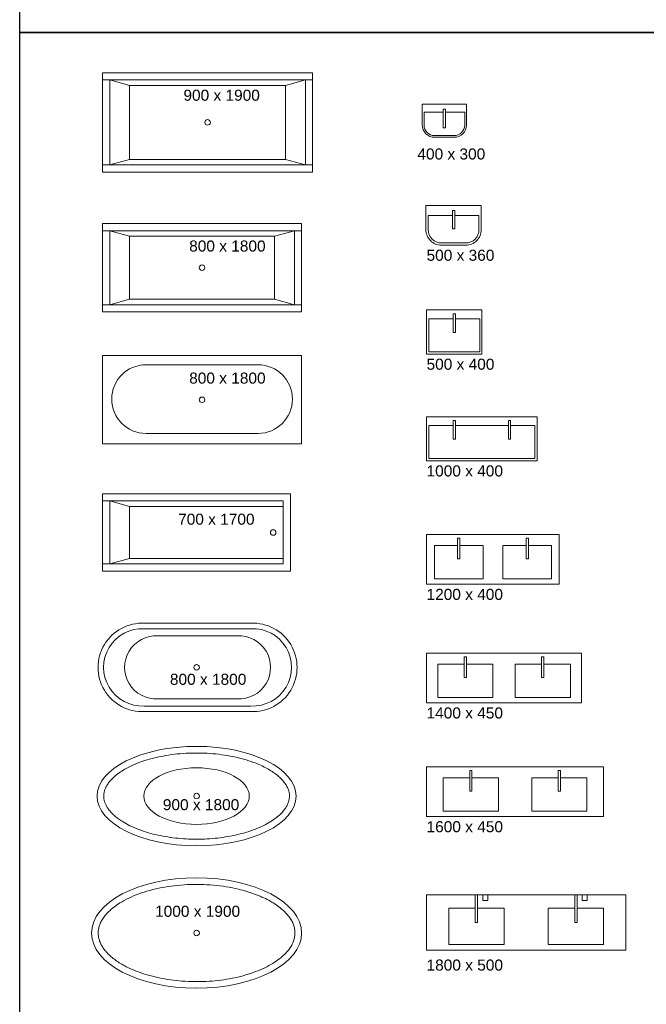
# Model space of a CAD drawing. Header units: millimetres. Extents: x 0 to 10560344, y -63228 to 177747.
# Tile 81 of 125: x 102467 to 108134, y -33396 to -24483. Entities that reach past the tile are written whole.
import ezdxf

# ---------------------------------------------------------------- set-up
doc = ezdxf.new("R2010")
doc.units = ezdxf.units.MM
doc.layers.add('00-hulplijnen', color=2, linetype='Continuous', plot=False)
doc.layers.add('Z00-kader', color=2, linetype='Continuous', plot=False)
doc.layers.add('008', color=8, linetype='Continuous', lineweight=9)
doc.styles.add('01_50', font='swiss.ttf', dxfattribs={"height": 110})

# ---------------------------------------------------------------- blocks, each defined once
blk = doc.blocks.new('wastafel 500x400')
at = {"layer": '008'}
blk.add_lwpolyline([(0, 0), (500, 0), (500, 400), (0, 400)], close=True, dxfattribs=at)
for points in [[(247, 363.9), (240, 363.9), (240, 196.9), (260, 196.9), (260, 363.9), (240, 363.9)], [(240, 320), (20, 320), (20, 20), (480, 20), (480, 320), (260, 320)]]:
    blk.add_lwpolyline(points, dxfattribs=at)
blk = doc.blocks.new('wastafel 1000x400')
at = {"layer": '008'}
blk.add_lwpolyline([(0, 0), (1000, 0), (1000, 400), (0, 400)], close=True, dxfattribs=at)
for points in [[(247, 363.9), (240, 363.9), (240, 196.9), (260, 196.9), (260, 363.9), (240, 363.9)], [(753, 363.9), (760, 363.9), (760, 196.9), (740, 196.9), (740, 363.9), (760, 363.9)], [(240, 320), (20, 320), (20, 20), (980, 20), (980, 320), (760, 320)], [(740, 320), (260, 320)]]:
    blk.add_lwpolyline(points, dxfattribs=at)
blk = doc.blocks.new('wastafel 1600x450')
at = {"layer": '008'}
for points in [[(0, 0), (1600, 0), (1600, 450), (0, 450)], [(390, 229.8), (410, 229.8), (410, 418.1), (390, 418.1)], [(1210, 229.8), (1190, 229.8), (1190, 418.1), (1210, 418.1)]]:
    blk.add_lwpolyline(points, close=True, dxfattribs=at)
for points in [[(390, 350), (150, 350), (150, 50), (650, 50), (650, 350), (410, 350)], [(1210, 350), (1450, 350), (1450, 50), (950, 50), (950, 350), (1190, 350)]]:
    blk.add_lwpolyline(points, dxfattribs=at)
blk = doc.blocks.new('wastafel 1200x450')
at = {"layer": '008'}
for points in [[(0, 0), (1200, 0), (1200, 450), (0, 450)], [(280, 229.8), (300, 229.8), (300, 418.1), (280, 418.1)], [(920, 229.8), (900, 229.8), (900, 418.1), (920, 418.1)]]:
    blk.add_lwpolyline(points, close=True, dxfattribs=at)
for points in [[(280, 350), (70, 350), (70, 50), (510, 50), (510, 350), (300, 350)], [(920, 350), (1130, 350), (1130, 50), (690, 50), (690, 350), (900, 350)]]:
    blk.add_lwpolyline(points, dxfattribs=at)
blk = doc.blocks.new('rond bad 1800x800')
at = {"layer": '008'}
blk.add_lwpolyline([(0, -800), (1800, -800), (1800, 0), (0, 0)], close=True, dxfattribs=at)
blk.add_lwpolyline([(900, -83.3), (393.2, -83.3, 1), (393.2, -704.3), (900, -704.3), (1406.8, -704.3, 1), (1406.8, -83.3)], format="xyb", close=True, dxfattribs=at)
blk.add_circle((900, -400), 25, dxfattribs=at)
blk = doc.blocks.new('dubbele wastafel 1400x450')
at = {"layer": '008'}
for points in [[(-1400, -450), (0, -450), (0, 0), (-1400, 0)], [(-1060, -220.2), (-1040, -220.2), (-1040, -31.9), (-1060, -31.9)], [(-340, -220.2), (-360, -220.2), (-360, -31.9), (-340, -31.9)]]:
    blk.add_lwpolyline(points, close=True, dxfattribs=at)
for points in [[(-1060, -100), (-1300, -100), (-1300, -400), (-800, -400), (-800, -100), (-1040, -100)], [(-340, -100), (-100, -100), (-100, -400), (-600, -400), (-600, -100), (-360, -100)]]:
    blk.add_lwpolyline(points, dxfattribs=at)
blk = doc.blocks.new('fontein bestaand')
at = {"layer": '008'}
for points in [[(200, 0), (-200, 0), (-200, -188, 0.414214), (-88, -300), (88, -300, 0.414214), (200, -188), (200, 0), (200, 0)], [(-10, -72), (-184, -72), (-184, -188, 0.414214), (-88, -284), (88, -284, 0.414214), (184, -188), (184, -72), (10, -72)]]:
    blk.add_lwpolyline(points, format="xyb", dxfattribs=at)
blk.add_lwpolyline([(10, -46.1), (-10, -46.1), (-10, -213.1), (10, -213.1), (10, -46.1), (-10, -46.1)], dxfattribs=at)
blk = doc.blocks.new('bad 900x1900')
at = {"layer": '008'}
blk.add_lwpolyline([(0, 0), (1900, 0), (1900, 900), (0, 900)], close=True, dxfattribs=at)
for points in [[(65, 835), (0, 835)], [(65, 835), (1835, 835), (1655, 785), (245, 785), (65, 835), (65, 65), (245, 115), (245, 785), (1655, 785), (1655, 115), (1835, 65), (65, 65), (245, 115), (1655, 115), (1835, 65), (1835, 835)], [(1835, 835), (1900, 835)], [(65, 65), (0, 65)], [(1835, 65), (1900, 65)]]:
    blk.add_lwpolyline(points, dxfattribs=at)
blk.add_circle((950, 450), 25, dxfattribs=at)
blk = doc.blocks.new('bad 700x1700')
at = {"layer": '008'}
blk.add_lwpolyline([(0, 0), (1700, 0), (1700, 700), (0, 700)], close=True, dxfattribs=at)
for points in [[(65, 635), (0, 635)], [(65, 635), (1635, 635), (1635, 585), (245, 585), (65, 635), (65, 65), (245, 115), (245, 585), (1635, 585), (1635, 115), (1635, 65), (65, 65), (245, 115), (1635, 115), (1635, 65), (1635, 635)], [(65, 65), (0, 65)]]:
    blk.add_lwpolyline(points, dxfattribs=at)
blk.add_circle((1543.4, 350), 25, dxfattribs=at)
blk = doc.blocks.new('oud wastafel')
at = {"layer": '008'}
for points in [[(240, 0), (0, 0), (0, -220, 0.414214), (140, -360), (360, -360, 0.414214), (500, -220), (500, 0), (240, 0)], [(240, -90), (20, -90), (20, -220, 0.414214), (140, -340), (360, -340, 0.414214), (480, -220), (480, -90), (260, -90)]]:
    blk.add_lwpolyline(points, format="xyb", dxfattribs=at)
blk.add_lwpolyline([(247, -46.1), (240, -46.1), (240, -213.1), (260, -213.1), (260, -46.1), (240, -46.1)], dxfattribs=at)
blk = doc.blocks.new('bad recht')
at = {"layer": '008'}
blk.add_lwpolyline([(-1800, 0), (0, 0), (0, 800), (-1800, 800)], close=True, dxfattribs=at)
for points in [[(-1735, 735), (-1800, 735)], [(-1735, 735), (-65, 735), (-245, 685), (-1555, 685), (-1735, 735), (-1735, 65), (-1555, 115), (-1555, 685), (-245, 685), (-245, 115), (-65, 65), (-1735, 65), (-1555, 115), (-245, 115), (-65, 65), (-65, 735)], [(-65, 735), (0, 735)], [(-1735, 65), (-1800, 65)], [(-65, 65), (0, 65)]]:
    blk.add_lwpolyline(points, dxfattribs=at)
blk.add_circle((-900, 400), 25, dxfattribs=at)
blk = doc.blocks.new('*U236')
at = {"layer": '008'}
for points in [[(0, 800), (-471.7, 800, 1.048398), (-471.7, 0), (0, 0), (489.5, 0, 1.048398), (489.5, 800)], [(0, 750), (-473, 750, 1.051824), (-473, 50), (0, 50), (490.8, 50, 1.051824), (490.8, 750)], [(0, 685), (-349.7, 685, 1.057588), (-349.7, 115), (0, 115), (367.5, 115, 1.057588), (367.5, 685)]]:
    blk.add_lwpolyline(points, format="xyb", close=True, dxfattribs=at)
blk.add_circle((0, 400), 25, dxfattribs=at)
blk.add_circle((0, 400), 25, dxfattribs=at)
blk = doc.blocks.new('ovaal bad')
at = {"layer": '008'}
blk.add_circle((0, 0), 25, dxfattribs=at)
for major_axis, ratio in [((-900, 0), 0.5), ((-476.7, 0), 0.537706)]:
    blk.add_ellipse((0, 0), major_axis=major_axis, ratio=ratio, dxfattribs=at)
blk.add_open_spline([(-840, 0), (-840, -8.4), (-839.4, -16.8), (-836.8, -33.7), (-834.8, -42.2), (-829.5, -59.4), (-826.2, -68.1), (-818, -85.6), (-813.2, -94.4), (-802, -112.2), (-795.6, -121.1), (-781.3, -139), (-773.3, -148), (-755.7, -165.8), (-746.1, -174.6), (-725.4, -192.1), (-714.3, -200.8), (-690.5, -217.7), (-677.9, -226.1), (-645.2, -246), (-624.4, -257.3), (-580.1, -279), (-556.6, -289.2), (-507.2, -308.5), (-481.3, -317.5), (-427.5, -334.1), (-399.6, -341.6), (-342.1, -355.2), (-312.6, -361.2), (-252.2, -371.6), (-221.4, -376), (-159, -383), (-127.4, -385.6), (-63.7, -389.1), (-31.7, -390), (32.4, -390), (64.5, -389.1), (128.2, -385.6), (159.8, -382.9), (222.2, -375.9), (253, -371.5), (313.3, -361.1), (342.8, -355.1), (400.3, -341.5), (428.2, -333.9), (481.9, -317.3), (507.8, -308.3), (557.2, -289), (580.7, -278.7), (624.9, -257.1), (645.7, -245.7), (684.3, -222.1), (702.1, -209.9), (734.5, -185), (749.1, -172.2), (772.2, -149.2), (781.4, -138.9), (797.7, -118.4), (804.8, -108.2), (816.9, -87.9), (821.9, -77.8), (830.1, -57.9), (833.3, -48), (837.8, -28.5), (839.2, -18.9), (840.3, 0.4), (840, 10), (837.7, 29.3), (835.7, 39), (829.9, 58.6), (826.1, 68.5), (816.5, 88.6), (810.7, 98.8), (797.1, 119.2), (789.3, 129.4), (771.5, 149.9), (761.6, 160.1), (739.7, 180.4), (727.7, 190.4), (701.7, 210.1), (687.7, 219.7), (657.8, 238.5), (641.9, 247.7), (608.4, 265.4), (590.8, 273.9), (553.9, 290.2), (534.6, 298), (486.3, 315.9), (456.5, 325.6), (394.4, 343.1), (362.2, 350.9), (295.9, 364.4), (261.8, 370.2), (192.4, 379.6), (157.1, 383.2), (85.8, 388.3), (49.8, 389.7), (-22.3, 390.2), (-58.4, 389.4), (-130, 385.5), (-165.6, 382.4), (-235.6, 374.1), (-270, 368.9), (-337.2, 356.4), (-369.9, 349.1), (-433.2, 332.5), (-463.7, 323.3), (-521.9, 303.2), (-549.6, 292.2), (-601.8, 268.9), (-626.2, 256.5), (-667.7, 232.7), (-685.3, 221.4), (-717.7, 198.4), (-732.5, 186.6), (-759.2, 162.7), (-771.1, 150.5), (-790, 128.6), (-797.4, 118.7), (-810.5, 99.2), (-816, 89.4), (-825.4, 70.1), (-829.1, 60.6), (-835, 41.7), (-837.1, 32.4), (-839.5, 15.4), (-840, 7.7), (-840, 0)], degree=3, knots=[0, 0, 0, 0, 0.076346, 0.076346, 0.152691, 0.152691, 0.229037, 0.229037, 0.305382, 0.305382, 0.381728, 0.381728, 0.458074, 0.458074, 0.534419, 0.534419, 0.610765, 0.610765, 0.68711, 0.68711, 0.797627, 0.797627, 0.908143, 0.908143, 1.01866, 1.01866, 1.129176, 1.129176, 1.239693, 1.239693, 1.350209, 1.350209, 1.460726, 1.460726, 1.571242, 1.571242, 1.681759, 1.681759, 1.792275, 1.792275, 1.902792, 1.902792, 2.013308, 2.013308, 2.123825, 2.123825, 2.234341, 2.234341, 2.344858, 2.344858, 2.455374, 2.455374, 2.565891, 2.565891, 2.676407, 2.676407, 2.763827, 2.763827, 2.851247, 2.851247, 2.938667, 2.938667, 3.026087, 3.026087, 3.113507, 3.113507, 3.200928, 3.200928, 3.288348, 3.288348, 3.375768, 3.375768, 3.463188, 3.463188, 3.550608, 3.550608, 3.638028, 3.638028, 3.725448, 3.725448, 3.812868, 3.812868, 3.900288, 3.900288, 3.987708, 3.987708, 4.075128, 4.075128, 4.199424, 4.199424, 4.323719, 4.323719, 4.448014, 4.448014, 4.57231, 4.57231, 4.696605, 4.696605, 4.8209, 4.8209, 4.945196, 4.945196, 5.069491, 5.069491, 5.193786, 5.193786, 5.318081, 5.318081, 5.442377, 5.442377, 5.566672, 5.566672, 5.670375, 5.670375, 5.774078, 5.774078, 5.877781, 5.877781, 5.961662, 5.961662, 6.045543, 6.045543, 6.129423, 6.129423, 6.213304, 6.213304, 6.283185, 6.283185, 6.283185, 6.283185], dxfattribs=at)
blk = doc.blocks.new('ovaal bad 2')
at = {"layer": '008'}
blk.add_circle((0, 0), 25, dxfattribs=at)
blk.add_ellipse((0, 0), major_axis=(-950, 0), ratio=0.526316, dxfattribs=at)
blk.add_open_spline([(-890, 0), (-890, -10.8), (-889.1, -21.6), (-885.7, -43.3), (-883.1, -54.2), (-876, -76.1), (-871.5, -87.2), (-860.7, -109.4), (-854.3, -120.5), (-839.5, -142.8), (-831.1, -153.9), (-812.3, -176.1), (-801.9, -187.1), (-779.1, -208.9), (-766.7, -219.6), (-740, -240.7), (-725.7, -251.1), (-695.2, -271.2), (-679.1, -281), (-645.1, -300), (-627.3, -309.2), (-582.6, -330.3), (-554.9, -341.9), (-496.9, -363.4), (-466.6, -373.2), (-403.8, -391.1), (-371.3, -399.1), (-304.6, -413), (-270.5, -418.9), (-200.9, -428.7), (-165.6, -432.5), (-94.2, -437.8), (-58.2, -439.4), (13.9, -440.3), (50.1, -439.7), (121.9, -436.1), (157.6, -433.2), (228, -425.3), (262.7, -420.2), (330.7, -407.9), (363.9, -400.8), (428.4, -384.5), (459.7, -375.4), (519.7, -355.3), (548.5, -344.4), (603.2, -321), (629.1, -308.5), (677.6, -282.2), (700.2, -268.4), (741.7, -239.8), (760.7, -225), (791.1, -197.8), (803.4, -185.7), (825.4, -161.1), (835.2, -148.7), (852.2, -124), (859.5, -111.6), (871.7, -87), (876.6, -74.7), (884.1, -50.3), (886.8, -38.3), (889.9, -14.2), (890.3, -2.2), (889.2, 21.8), (887.5, 33.9), (882, 58.1), (878.2, 70.3), (868.2, 94.8), (862, 107.1), (847.2, 131.9), (838.5, 144.3), (818.8, 169), (807.6, 181.3), (782.9, 205.5), (769.3, 217.5), (739.8, 241), (723.8, 252.5), (689.6, 274.8), (671.4, 285.6), (632.9, 306.4), (612.7, 316.4), (570.3, 335.4), (548.1, 344.4), (502.2, 361.4), (478.4, 369.4), (429.4, 384.1), (404.1, 390.9), (342.5, 405.6), (305.6, 412.9), (230.1, 425), (191.5, 429.8), (113.5, 436.7), (74.1, 438.9), (-5.1, 440.4), (-44.7, 439.9), (-123.6, 436.1), (-162.7, 432.8), (-239.9, 423.7), (-277.8, 417.8), (-351.8, 403.6), (-387.9, 395.2), (-457.4, 376.2), (-490.9, 365.5), (-554.8, 342), (-585.1, 329.3), (-642, 302), (-668.6, 287.5), (-712.6, 260.2), (-730.7, 247.7), (-764.1, 222), (-779.4, 208.8), (-806.9, 182.1), (-819.2, 168.6), (-839, 143.6), (-846.9, 132.1), (-860.8, 109.3), (-866.6, 97.9), (-876.4, 75.2), (-880.2, 63.9), (-886.1, 41.5), (-888, 30.4), (-889.7, 12.8), (-890, 6.4), (-890, 0)], degree=3, knots=[0, 0, 0, 0, 0.083972, 0.083972, 0.167943, 0.167943, 0.251915, 0.251915, 0.335887, 0.335887, 0.419859, 0.419859, 0.50383, 0.50383, 0.587802, 0.587802, 0.671774, 0.671774, 0.755745, 0.755745, 0.839717, 0.839717, 0.957549, 0.957549, 1.075381, 1.075381, 1.193213, 1.193213, 1.311045, 1.311045, 1.428877, 1.428877, 1.546709, 1.546709, 1.664541, 1.664541, 1.782373, 1.782373, 1.900205, 1.900205, 2.018037, 2.018037, 2.135869, 2.135869, 2.253701, 2.253701, 2.371533, 2.371533, 2.489365, 2.489365, 2.607197, 2.607197, 2.700508, 2.700508, 2.793818, 2.793818, 2.887129, 2.887129, 2.98044, 2.98044, 3.07375, 3.07375, 3.167061, 3.167061, 3.260371, 3.260371, 3.353682, 3.353682, 3.446992, 3.446992, 3.540303, 3.540303, 3.633614, 3.633614, 3.726924, 3.726924, 3.820235, 3.820235, 3.913545, 3.913545, 4.006856, 4.006856, 4.100166, 4.100166, 4.193477, 4.193477, 4.286788, 4.286788, 4.416129, 4.416129, 4.54547, 4.54547, 4.674811, 4.674811, 4.804152, 4.804152, 4.933493, 4.933493, 5.062834, 5.062834, 5.192175, 5.192175, 5.321516, 5.321516, 5.450857, 5.450857, 5.580198, 5.580198, 5.683016, 5.683016, 5.785834, 5.785834, 5.888652, 5.888652, 5.974808, 5.974808, 6.060964, 6.060964, 6.14712, 6.14712, 6.233276, 6.233276, 6.283185, 6.283185, 6.283185, 6.283185], dxfattribs=at)
blk = doc.blocks.new('wastafel 1800x500 inbouw')
at = {"layer": '008'}
for points in [[(-900, -500), (900, -500), (900, 0), (-900, 0)], [(-460, -250.2), (-440, -250.2), (-440, 0), (-460, 0)], [(-392.5, -50), (-347.5, -50), (-347.5, 0), (-392.5, 0)], [(460, -250.2), (440, -250.2), (440, 0), (460, 0)], [(507.5, -50), (552.5, -50), (552.5, 0), (507.5, 0)]]:
    blk.add_lwpolyline(points, close=True, dxfattribs=at)
for points in [[(-460, -120), (-700, -120), (-700, -450), (-200, -450), (-200, -120), (-440, -120)], [(460, -120), (700, -120), (700, -450), (200, -450), (200, -120), (440, -120)]]:
    blk.add_lwpolyline(points, dxfattribs=at)

msp = doc.modelspace()

# ---------------------------------------------------------------- linework, layer by layer
at = {"layer": 'Z00-kader', "linetype": 'Continuous'}
for points in [[(102467.1, -21482.5), (124435.7, -21482.5), (124435.7, -24599.7), (102467.1, -24599.7)], [(124435.7, -33666.9), (102467.1, -33666.9), (102467.1, -24599.7), (124435.7, -24599.7)]]:
    msp.add_lwpolyline(points, close=True, dxfattribs=at)

# ---------------------------------------------------------------- block references
at = {"layer": '008'}
for name, p in [('bad 900x1900', (103216.2, -25863.3)), ('fontein bestaand', (106308.1, -25248.2)), ('oud wastafel', (106140.9, -26164.6)), ('bad recht', (105016.2, -27128.2)), ('wastafel 500x400', (106147.3, -27510.8)), ('rond bad 1800x800', (103216.2, -27523.8)), ('wastafel 1000x400', (106147.3, -28476.7)), ('bad 700x1700', (103216.2, -29474.8)), ('wastafel 1200x450', (106147.4, -29594)), ('*U236', (104066.8, -30745.9)), ('dubbele wastafel 1400x450', (107547.4, -30217.6)), ('ovaal bad', (104066.8, -31510.9)), ('wastafel 1600x450', (106147.4, -31696.9)), ('ovaal bad 2', (104066.8, -32750.4)), ('wastafel 1800x500 inbouw', (107047.4, -32404.6))]:
    msp.add_blockref(name, p, dxfattribs=at)

# ---------------------------------------------------------------- texts
at = {"layer": '00-hulplijnen', "char_height": 100, "width": 1334.516, "attachment_point": 1, "style": '01_50'}
for s, insert in [('{\\fSwis721 BT|b0|i0|c0|p34;900 x 1900}', (103947.6, -25117.1)), ('400 x 300', (106063.9, -25649.1)), ('{\\fSwis721 BT|b0|i0|c0|p34;800 x 1800}', (103999.8, -26482)), ('{\\fSwis721 BT|b0|i0|c0|p34;500 x 360}', (106146.6, -26565.5)), ('{\\fSwis721 BT|b0|i0|c0|p34;500 x 400}', (106146.6, -27551.8)), ('{\\fSwis721 BT|b0|i0|c0|p34;800 x 1800}', (103999.8, -27677.5)), ('{\\fSwis721 BT|b0|i0|c0|p34;1000 x 400}', (106146.6, -28517.6)), ('{\\fSwis721 BT|b0|i0|c0|p34;700 x 1700}', (103899.8, -28954.5)), ('{\\fSwis721 BT|b0|i0|c0|p34;1200 x 400}', (106146.6, -29635)), ('{\\fSwis721 BT|b0|i0|c0|p34;800 x 1800}', (103825.6, -30403.8)), ('{\\fSwis721 BT|b0|i0|c0|p34;1400 x 450}', (106146.6, -30708.6)), ('900 x 1800', (103761.6, -31538.6)), ('{\\fSwis721 BT|b0|i0|c0|p34;1600 x 450}', (106146.6, -31737.9)), ('1000 x 1900', (103691.5, -32503.5)), ('1800 x 500', (106146.6, -32990.1))]:
    msp.add_mtext(s, dxfattribs=dict(at, insert=insert))

doc.saveas('drawing.dxf')
